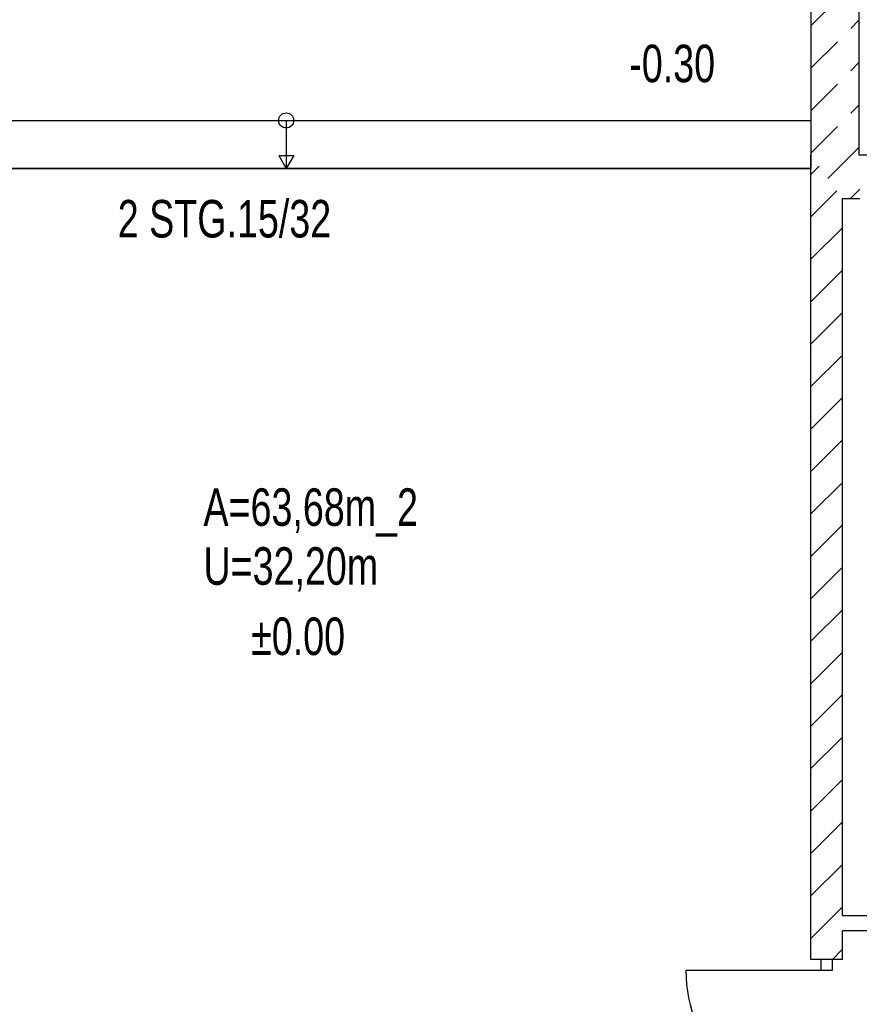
# Model space of a CAD drawing. Header units: metres. Extents: x 940 to 7099, y 1241 to 5343.
# Tile 9 of 23: x 2942 to 3501, y 4019 to 4675. Entities that reach past the tile are written whole.
import ezdxf
from ezdxf.enums import TextEntityAlignment as Align

# ---------------------------------------------------------------- set-up
doc = ezdxf.new("R2010")
doc.units = ezdxf.units.M
doc.header["$LTSCALE"] = 100
doc.header["$MEASUREMENT"] = 0
doc.linetypes.add('HIDDEN', pattern=[0.375, 0.25, -0.125])
for name, color, linetype in [('108', 61, 'Continuous'), ('20', 211, 'Continuous'), ('22', 211, 'Continuous'), ('30', 5, 'Continuous'), ('32', 2, 'Continuous'), ('64', 1, 'Continuous'), ('67', 2, 'Continuous'), ('69', 6, 'Continuous')]:
    doc.layers.add(name, color=color, linetype=linetype)

msp = doc.modelspace()

# ---------------------------------------------------------------- linework, layer by layer
at = {"layer": '108', "linetype": 'Continuous'}
for p, q in [((2770, 4608), (3469, 4608)), ((2770, 4608), (3469, 4608)), ((3119.5, 4608), (3119.5, 4576)), ((3469, 4608), (3469, 4576)), ((3114.5, 4584.6603), (3124.5, 4584.6603)), ((3114.5, 4584.6603), (3119.5, 4576)), ((3124.5, 4584.6603), (3119.5, 4576)), ((3469, 4576), (2770, 4576)), ((2770, 4576), (3469, 4576))]:
    msp.add_line(p, q, dxfattribs=at)
msp.add_circle((3119.5, 4608), 5, dxfattribs=at)
at = {"layer": '20', "linetype": 'Continuous'}
for p, q in [((3469, 4572.0866), (3474.4236, 4577.5102)), ((3469, 4543.8023), (3486.303, 4561.1053)), ((3469, 4515.518), (3490, 4536.518)), ((3469, 4487.2338), (3490, 4508.2338)), ((3469, 4458.9495), (3490, 4479.9495)), ((3469, 4430.6652), (3490, 4451.6652)), ((3469, 4402.381), (3490, 4423.381)), ((3469, 4374.0967), (3490, 4395.0967)), ((3469, 4345.8124), (3490, 4366.8124)), ((3469, 4317.5281), (3490, 4338.5281)), ((3469, 4289.2439), (3490, 4310.2439)), ((3469, 4260.9596), (3490, 4281.9596)), ((3469, 4232.6753), (3490, 4253.6753)), ((3469, 4204.3911), (3490, 4225.3911)), ((3469, 4176.1068), (3490, 4197.1068)), ((3469, 4147.8225), (3490, 4168.8225)), ((3469, 4119.5382), (3490, 4140.5382)), ((3469, 4091.254), (3490, 4112.254)), ((3469, 4062.9697), (3490, 4083.9697)), ((3483.3146, 4049), (3490, 4055.6854))]:
    msp.add_line(p, q, dxfattribs=at)
at = {"layer": '22', "linetype": 'HIDDEN'}
for p, q in [((3469, 4671.0815), (3501, 4703.0815)), ((3469, 4642.7973), (3501, 4674.7973)), ((3469, 4614.513), (3501, 4646.513)), ((3469, 4586.2287), (3501, 4618.2287)), ((3496.0556, 4585), (3501, 4589.9444)), ((3480.3633, 4569.3078), (3496.0556, 4585)), ((3495.3398, 4556), (3501.5, 4562.1602))]:
    msp.add_line(p, q, dxfattribs=at)
at = {"layer": '32', "color": 7, "linetype": 'Continuous'}
for p, q in [((3469, 4753), (3469, 4585)), ((3501, 4753), (3501, 4585)), ((3469, 4049), (3469, 4585)), ((3501, 4585), (3507, 4585)), ((3490, 4556), (3501.5, 4556)), ((3490, 4078), (3490, 4556)), ((3618, 4078), (3490, 4078)), ((3490, 4049), (3490, 4068)), ((3618, 4068), (3490, 4068))]:
    msp.add_line(p, q, dxfattribs=at)
at = {"layer": '64', "color": 7, "linetype": 'Continuous'}
msp.add_line((3490, 4049), (3469, 4049), dxfattribs=at)
at = {"layer": '67', "linetype": 'Continuous'}
for p, q in [((3475.75, 4041.5), (3475.75, 4049)), ((3483.25, 4049), (3483.25, 4041.5)), ((3475.75, 4041.5), (3385.75, 4041.5)), ((3483.25, 4041.5), (3475.75, 4041.5))]:
    msp.add_line(p, q, dxfattribs=at)
msp.add_arc((3475.75, 4041.5), 90, 180, 270, dxfattribs=at)

# ---------------------------------------------------------------- texts
at = {"layer": '30', "width": 0.75}
for s, p in [('-0.30', (3376.6073, 4633.4506)), ('%%p0.00', (3127.4353, 4251.7884))]:
    msp.add_text(s, height=25, dxfattribs=at).set_placement(p, align=Align.CENTER)
for s, p in [('A=63,68m_2', (3064.399, 4337.8407)), ('U=32,20m', (3064.399, 4298.6044))]:
    msp.add_text(s, height=25, dxfattribs=at).set_placement(p)
at = {"layer": '69', "width": 0.75}
msp.add_text('2 STG.15/32', height=25, dxfattribs=at).set_placement((3007.3094, 4530.0094))

doc.saveas('drawing.dxf')
